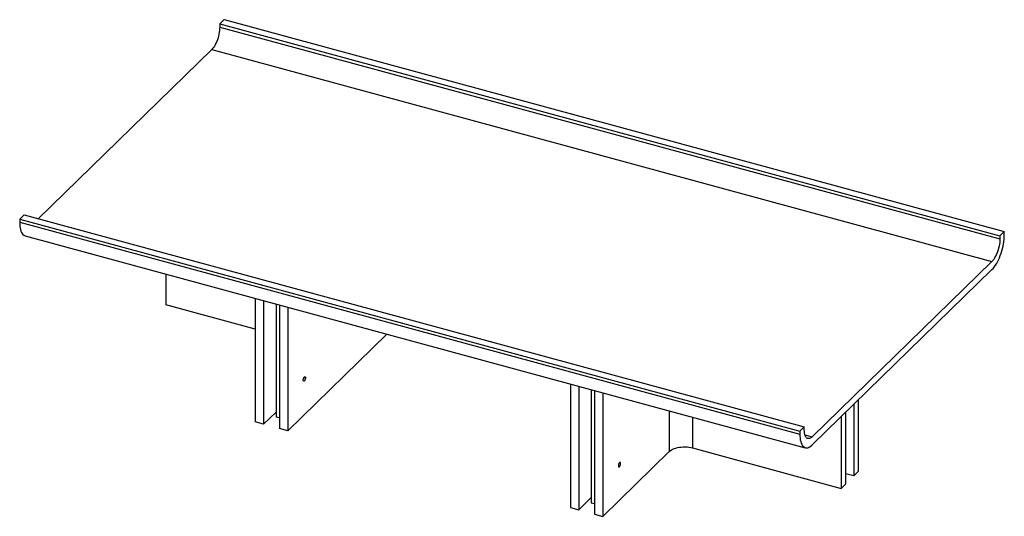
# Paper-space layout '_Trimetric' of a CAD drawing. Header units: millimetres. Extents: x -173 to 1490, y -627 to 212.
import ezdxf

# ---------------------------------------------------------------- set-up
doc = ezdxf.new("R2010")
doc.units = ezdxf.units.MM

psp = doc.layouts.new('_Trimetric')

# ---------------------------------------------------------------- linework, layer by layer
at = {"color": 7, "linetype": 'Continuous', "lineweight": 25}
for p, q in [((172.7, 212.3), (165.2, 205)), ((165.2, 205), (1483, -153.2)), ((165.2, 205), (165.2, 199.8)), ((165.2, 199.8), (1483, -158.3)), ((172.7, 212.3), (1490.5, -145.9)), ((151.7, 161.8), (-141.2, -124.1)), ((151.7, 161.8), (1469.5, -196.4)), ((-165.2, -117.5), (-172.7, -124.8)), ((-172.7, -124.8), (1145.1, -483)), ((-172.7, -124.8), (-172.7, -130)), ((-172.7, -130), (1145.1, -488.1)), ((-165.2, -117.5), (1152.6, -475.7)), ((1490.5, -145.9), (1483, -153.2)), ((1490.5, -151), (1490.5, -145.9)), ((-163.5, -152.9), (1154.3, -511)), ((1483, -153.2), (1483, -158.3)), ((1469.5, -196.4), (1166.1, -492.5)), ((1166.1, -506.2), (1469.5, -210.1)), ((74, -217.4), (74, -269.6)), ((225.3, -258.5), (225.3, -467.4)), ((239.4, -262.4), (239.4, -471.2)), ((225.3, -310.7), (74, -269.6)), ((260.4, -268.1), (260.4, -459.3)), ((265.9, -269.6), (265.9, -478.4)), ((280.1, -273.4), (280.1, -482.3)), ((447.4, -318.9), (280.1, -482.3)), ((307.4, -392.4), (310, -393.1)), ((757.7, -403.2), (757.7, -612.1)), ((771.8, -407.1), (771.8, -615.9)), ((792.8, -412.8), (792.8, -604)), ((798.4, -414.3), (798.4, -623.1)), ((812.5, -418.1), (812.5, -627)), ((1243.8, -430.3), (1243.8, -551.4)), ((924.5, -448.6), (924.5, -517.6)), ((1236.3, -437.6), (1236.3, -558.7)), ((260.4, -450.7), (239.4, -471.2)), ((265.9, -460.8), (260.4, -459.3)), ((963.7, -459.2), (963.7, -511.4)), ((1214.9, -458.6), (1214.9, -579.7)), ((1222.3, -451.3), (1222.3, -572.4)), ((239.4, -471.2), (225.3, -467.4)), ((280.1, -482.3), (265.9, -478.4)), ((1152.6, -475.7), (1145.1, -483)), ((1152.6, -480.8), (1152.6, -475.7)), ((1145.1, -483), (1145.1, -488.1)), ((1153.5, -489.1), (1166.1, -492.5)), ((963.7, -511.4), (1214.9, -579.7)), ((812.5, -627), (924.5, -517.6)), ((842.4, -537.8), (839.8, -537.1)), ((1236.3, -558.7), (1222.3, -554.9)), ((1243.8, -551.4), (1236.3, -558.7)), ((1214.9, -579.7), (1222.3, -572.4)), ((771.8, -615.9), (792.8, -595.4)), ((757.7, -612.1), (771.8, -615.9)), ((792.8, -604), (798.4, -605.5)), ((798.4, -623.1), (812.5, -627))]:
    psp.add_line(p, q, dxfattribs=at)
at = {"color": 7, "linetype": 'Continuous', "lineweight": 25, "flags": 128}
for points in [[(165.2, 199.8), (165.1, 197), (164.9, 194), (164.5, 190.9), (163.9, 187.7), (163.1, 184.6), (162.3, 181.4), (161.2, 178.4), (160.1, 175.4), (158.9, 172.6), (157.5, 169.9), (156.1, 167.5), (154.7, 165.3), (153.2, 163.4), (151.7, 161.8)], [(-172.7, -130), (-172.6, -133.4), (-172.3, -136.7), (-171.9, -139.7), (-171.3, -142.5), (-170.5, -145), (-169.5, -147.2), (-168.4, -149.1), (-167.2, -150.6), (-165.8, -151.8), (-164.3, -152.6), (-163.5, -152.9)], [(1469.5, -210.1), (1471.4, -208), (1473.3, -205.7), (1475.2, -203), (1477, -200.1), (1478.8, -196.9), (1480.5, -193.5), (1482.1, -190), (1483.6, -186.2), (1485, -182.4), (1486.2, -178.4), (1487.3, -174.4), (1488.3, -170.4), (1489, -166.4), (1489.7, -162.4), (1490.1, -158.5), (1490.4, -154.7), (1490.5, -151)], [(1483, -158.3), (1482.9, -161.2), (1482.7, -164.2), (1482.2, -167.3), (1481.7, -170.4), (1480.9, -173.6), (1480, -176.7), (1479, -179.8), (1477.9, -182.7), (1476.7, -185.6), (1475.3, -188.2), (1473.9, -190.6), (1472.5, -192.8), (1471, -194.8), (1469.5, -196.4)], [(306.2, -396.8), (306.3, -395.6), (306.6, -394.4), (307, -393.2), (307.5, -392.2), (308.1, -391.5), (308.7, -391.1), (309.2, -391.1), (309.6, -391.4), (309.9, -392.1), (310, -393.1)], [(310, -393.1), (309.9, -394.3), (309.6, -395.5), (309.2, -396.6), (308.7, -397.6), (308.1, -398.4), (307.5, -398.8), (307, -398.8), (306.6, -398.4), (306.3, -397.7), (306.2, -396.8)], [(1166.1, -492.5), (1164.6, -493.8), (1163.1, -494.8), (1161.6, -495.4), (1160.2, -495.7), (1158.9, -495.7), (1157.7, -495.3), (1156.5, -494.5), (1155.5, -493.4), (1154.6, -492), (1153.9, -490.3), (1153.3, -488.3), (1152.9, -486), (1152.7, -483.5), (1152.6, -480.8)], [(1145.1, -488.1), (1145.2, -491.6), (1145.5, -494.8), (1145.9, -497.9), (1146.5, -500.7), (1147.3, -503.2), (1148.3, -505.3), (1149.3, -507.2), (1150.6, -508.7), (1152, -509.9), (1153.5, -510.7), (1155.1, -511.2), (1156.7, -511.3), (1158.5, -511), (1160.4, -510.3), (1162.2, -509.3), (1164.2, -507.9), (1166.1, -506.2)], [(924.5, -517.6), (926.2, -516.2), (928.2, -514.9), (930.4, -513.7), (932.9, -512.6), (935.6, -511.7), (938.6, -510.9), (941.6, -510.3), (944.8, -509.9), (948, -509.7), (951.2, -509.7), (954.5, -509.8), (957.7, -510.2), (960.7, -510.7), (963.7, -511.4)], [(842.4, -537.8), (842.3, -536.8), (842, -536.1), (841.6, -535.8), (841.1, -535.8), (840.5, -536.2), (839.9, -536.9), (839.4, -537.9), (839, -539.1), (838.7, -540.3), (838.6, -541.5)], [(838.6, -541.5), (838.7, -542.4), (839, -543.1), (839.4, -543.5), (839.9, -543.5), (840.5, -543.1), (841.1, -542.3), (841.6, -541.3), (842, -540.2), (842.3, -539), (842.4, -537.8)]]:
    psp.add_lwpolyline(points, dxfattribs=at)
at = {"color": 7, "linetype": 'Continuous', "lineweight": 25}
psp.add_arc((1162.9, -506.4), 2.43, 272.427, 344.9905, dxfattribs=at)

doc.saveas('drawing.dxf')
